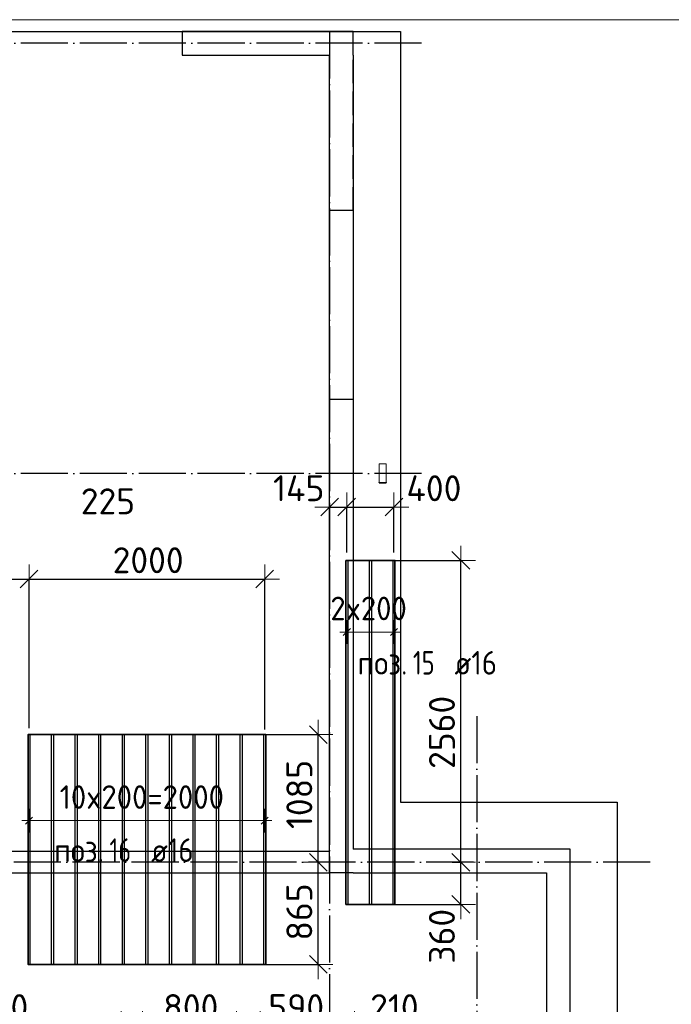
# Model space of a CAD drawing. Header units: millimetres. Extents: x -3483 to 105345, y -283423 to 72284.
# Tile 41 of 165: x 51270 to 56799, y -101666 to -93310. Entities that reach past the tile are written whole.
import ezdxf

# ---------------------------------------------------------------- set-up
doc = ezdxf.new("R2010")
doc.units = ezdxf.units.MM
doc.header["$PDMODE"] = 65
for name, pattern in [('______11', [500, 400, -50, 0, -50]), ('______2', [270, 200, -70]), ('______5', [1100, 800, -100, 100, -100])]:
    doc.linetypes.add(name, pattern=pattern)
for name, color, linetype, lineweight in [('Standard', 7, 'Continuous', 25), ('Размерная линия_ общее', 7, 'Continuous', 13), ('Стальная конструкция_ общее', 7, 'Continuous', 25), ('Стена_ общее', 7, 'Continuous', 35), ('Фундамент_ общее', 7, 'Continuous', 35)]:
    doc.layers.add(name, color=color, linetype=linetype, lineweight=lineweight)
doc.layers.add('Арм.стержн.Доп. Арм ниж.зоны У', color=7, linetype='Continuous', lineweight=35, true_color=0x1cff1c)
doc.layers.add('Осевая линия_ общее', color=7, linetype='______5', lineweight=13, true_color=0xa0a0a0)
doc.styles.add('ISOCPEUR', font='ISOCPEUR')
doc.dimstyles.new('DIMSTYLE_4', dxfattribs={"dimtxt": 220, "dimasz": 250, "dimexe": 0, "dimexo": 0, "dimgap": 110, "dimtad": 2, "dimdec": 0, "dimrnd": 5, "dimzin": 12, "dimdsep": 46, "dimtxsty": 'ISOCPEUR', "dimblk1": 'ALL_ML_STRICH', "dimblk2": 'ALL_ML_STRICH', "dimsah": 1, "dimcen": 0, "dimclrd": 7, "dimclre": 256, "dimclrt": 7, "dimadec": 0, "dimazin": 0, "dimtfac": 1, "dimtdec": 0, "dimtix": 1, "dimtmove": 2, "dimatfit": 3, "dimfxl": 0, "dimtzin": 0, "dimlwd": 0, "dimlwe": -3, "dimarcsym": 0})
doc.dimstyles.new('DIMSTYLE_5', dxfattribs={"dimtxt": 220, "dimasz": 250, "dimexe": 0, "dimexo": 0, "dimgap": 110, "dimtad": 2, "dimdec": 0, "dimrnd": 5, "dimzin": 12, "dimdsep": 46, "dimtxsty": 'ISOCPEUR', "dimblk1": 'ALL_ML_STRICH', "dimblk2": 'ALL_ML_STRICH', "dimsah": 1, "dimcen": 0, "dimclrd": 7, "dimclre": 256, "dimclrt": 7, "dimadec": 0, "dimazin": 0, "dimtfac": 1, "dimtdec": 0, "dimtix": 1, "dimtmove": 2, "dimatfit": 3, "dimfxl": 0, "dimtvp": 1.2, "dimtzin": 0, "dimlwd": 0, "dimlwe": -3, "dimarcsym": 0})

# ---------------------------------------------------------------- blocks, each defined once
blk = doc.blocks.new('СЛОЖНЫЙ_ОБЪЕКТ_3')
at = {"layer": 'Стена_ общее', "color": 9, "linetype": 'Continuous', "lineweight": -3, "true_color": 0xc7c7c7, "transparency": 33554687}
for p, q in [((52650, -93410), (52650, -93610)), ((54100, -93410), (52650, -93410)), ((54100, -93610), (54100, -93410)), ((52650, -93610), (53900, -93610)), ((53900, -100370), (53900, -93610)), ((54100, -93610), (54100, -100350)), ((55940, -100350), (54100, -100350)), ((55940, -100550), (55940, -100350)), ((53900, -100370), (48320, -100370)), ((53900, -100550), (53900, -100370)), ((48320, -100550), (53900, -100550)), ((54100, -100550), (53900, -100550)), ((54100, -100550), (55740, -100550)), ((55740, -100550), (55740, -108210)), ((55940, -108410), (55940, -100550))]:
    blk.add_line(p, q, dxfattribs=at)
at = {"layer": 'Стена_ общее', "color": 9, "linetype": '______2', "lineweight": -3, "true_color": 0xc7c7c7, "transparency": 33554687}
for p, q in [((54100, -94930), (54100, -93610)), ((54100, -94930), (53900, -94930)), ((53900, -96530), (54100, -96530))]:
    blk.add_line(p, q, dxfattribs=at)
blk = doc.blocks.new('ALL_ML_STRICH')
at = {"color": 0, "linetype": 'ByBlock', "lineweight": -2}
for p, q in [((0, -0.5), (0, 0.5)), ((-1, 0), (0.5, 0)), ((-0.3, -0.3), (0.3, 0.3))]:
    blk.add_line(p, q, dxfattribs=at)
blk = doc.blocks.new('*D332')
at = {"layer": 'DEFPOINTS', "color": 7, "linetype": 'Continuous', "lineweight": 13, "transparency": 33554687}
for p in [(51126.1, -98057.4), (51126.1, -98757.8), (51349.1, -99423)]:
    blk.add_point(p, dxfattribs=at)
at = {"layer": 'Размерная линия_ общее', "color": 253, "linetype": 'Continuous', "lineweight": -2, "true_color": 0xa0a0a0, "transparency": 33554687}
for p, q in [((51126.1, -98657.8), (51126.1, -98057.4)), ((51349.1, -99323), (51349.1, -98057.4))]:
    blk.add_line(p, q, dxfattribs=at)
at = {"layer": 'Размерная линия_ общее', "color": 7, "linetype": 'Continuous', "lineweight": -2, "transparency": 33554687}
blk.add_line((51126.1, -98057.4), (51349.1, -98057.4), dxfattribs=at)
at = {"layer": 'Размерная линия_ общее', "color": 7, "linetype": 'Continuous', "lineweight": 13, "transparency": 33554687, "xscale": 250, "yscale": 250, "zscale": 250, "rotation": 180}
blk.add_blockref('ALL_ML_STRICH', (51126.1, -98057.4), dxfattribs=at)
at = {"layer": 'Размерная линия_ общее', "color": 7, "linetype": 'Continuous', "lineweight": 13, "transparency": 33554687, "xscale": 250, "yscale": 250, "zscale": 250}
blk.add_blockref('ALL_ML_STRICH', (51349.1, -98057.4), dxfattribs=at)
at = {"layer": 'Размерная линия_ общее', "color": 7, "linetype": 'Continuous', "lineweight": 13, "transparency": 33554687, "insert": (52018.6, -97397.4), "char_height": 220, "width": 660, "attachment_point": 5, "style": 'ISOCPEUR'}
blk.add_mtext('\\A1;{225}', dxfattribs=at)
blk = doc.blocks.new('*D333')
at = {"layer": 'DEFPOINTS', "color": 7, "linetype": 'Continuous', "lineweight": 13, "transparency": 33554687}
for p in [(51349.1, -98057.4), (51349.1, -99423), (53349.1, -99433.4)]:
    blk.add_point(p, dxfattribs=at)
at = {"layer": 'Размерная линия_ общее', "color": 253, "linetype": 'Continuous', "lineweight": -2, "true_color": 0xa0a0a0, "transparency": 33554687}
for p, q in [((51349.1, -99323), (51349.1, -98057.4)), ((53349.1, -99333.4), (53349.1, -98057.4))]:
    blk.add_line(p, q, dxfattribs=at)
at = {"layer": 'Размерная линия_ общее', "color": 7, "linetype": 'Continuous', "lineweight": -2, "transparency": 33554687}
blk.add_line((51349.1, -98057.4), (53349.1, -98057.4), dxfattribs=at)
at = {"layer": 'Размерная линия_ общее', "color": 7, "linetype": 'Continuous', "lineweight": 13, "transparency": 33554687, "xscale": 250, "yscale": 250, "zscale": 250, "rotation": 180}
blk.add_blockref('ALL_ML_STRICH', (51349.1, -98057.4), dxfattribs=at)
at = {"layer": 'Размерная линия_ общее', "color": 7, "linetype": 'Continuous', "lineweight": 13, "transparency": 33554687, "xscale": 250, "yscale": 250, "zscale": 250}
blk.add_blockref('ALL_ML_STRICH', (53349.1, -98057.4), dxfattribs=at)
at = {"layer": 'Размерная линия_ общее', "color": 7, "linetype": 'Continuous', "lineweight": 13, "transparency": 33554687, "insert": (52360.1, -97897.4), "char_height": 220, "width": 880, "attachment_point": 5, "style": 'ISOCPEUR'}
blk.add_mtext('\\A1;{2000}', dxfattribs=at)
blk = doc.blocks.new('*D334')
at = {"layer": 'DEFPOINTS', "color": 7, "linetype": 'Continuous', "lineweight": 13, "transparency": 33554687}
for p in [(53900, -97445.3), (53900, -97446.6), (54045.7, -97932.2)]:
    blk.add_point(p, dxfattribs=at)
at = {"layer": 'Размерная линия_ общее', "color": 253, "linetype": 'Continuous', "lineweight": -2, "true_color": 0xa0a0a0, "transparency": 33554687}
for p, q in [((53900, -97446.6), (53900, -97446.6)), ((54045.7, -97832.2), (54045.7, -97446.6))]:
    blk.add_line(p, q, dxfattribs=at)
at = {"layer": 'Размерная линия_ общее', "color": 7, "linetype": 'Continuous', "lineweight": -2, "transparency": 33554687}
blk.add_line((53900, -97446.6), (54045.7, -97446.6), dxfattribs=at)
at = {"layer": 'Размерная линия_ общее', "color": 7, "linetype": 'Continuous', "lineweight": 13, "transparency": 33554687, "xscale": 250, "yscale": 250, "zscale": 250, "rotation": 180}
blk.add_blockref('ALL_ML_STRICH', (53900, -97446.6), dxfattribs=at)
at = {"layer": 'Размерная линия_ общее', "color": 7, "linetype": 'Continuous', "lineweight": 13, "transparency": 33554687, "xscale": 250, "yscale": 250, "zscale": 250}
blk.add_blockref('ALL_ML_STRICH', (54045.7, -97446.6), dxfattribs=at)
at = {"layer": 'Размерная линия_ общее', "color": 7, "linetype": 'Continuous', "lineweight": 13, "transparency": 33554687, "insert": (53637.5, -97286.3), "char_height": 220, "width": 660, "attachment_point": 5, "style": 'ISOCPEUR'}
blk.add_mtext('\\A1;{145}', dxfattribs=at)
blk = doc.blocks.new('*D335')
at = {"layer": 'DEFPOINTS', "color": 7, "linetype": 'Continuous', "lineweight": 13, "transparency": 33554687}
for p in [(54045.7, -97446.6), (54045.7, -97932.2), (54445.7, -97932.2)]:
    blk.add_point(p, dxfattribs=at)
at = {"layer": 'Размерная линия_ общее', "color": 253, "linetype": 'Continuous', "lineweight": -2, "true_color": 0xa0a0a0, "transparency": 33554687}
for p, q in [((54045.7, -97832.2), (54045.7, -97446.6)), ((54445.7, -97832.2), (54445.7, -97446.6))]:
    blk.add_line(p, q, dxfattribs=at)
at = {"layer": 'Размерная линия_ общее', "color": 7, "linetype": 'Continuous', "lineweight": -2, "transparency": 33554687}
blk.add_line((54045.7, -97446.6), (54445.7, -97446.6), dxfattribs=at)
at = {"layer": 'Размерная линия_ общее', "color": 7, "linetype": 'Continuous', "lineweight": 13, "transparency": 33554687, "xscale": 250, "yscale": 250, "zscale": 250, "rotation": 180}
blk.add_blockref('ALL_ML_STRICH', (54045.7, -97446.6), dxfattribs=at)
at = {"layer": 'Размерная линия_ общее', "color": 7, "linetype": 'Continuous', "lineweight": 13, "transparency": 33554687, "xscale": 250, "yscale": 250, "zscale": 250}
blk.add_blockref('ALL_ML_STRICH', (54445.7, -97446.6), dxfattribs=at)
at = {"layer": 'Размерная линия_ общее', "color": 7, "linetype": 'Continuous', "lineweight": 13, "transparency": 33554687, "insert": (54784.7, -97286.6), "char_height": 220, "width": 660, "attachment_point": 5, "style": 'ISOCPEUR'}
blk.add_mtext('\\A1;{400}', dxfattribs=at)
blk = doc.blocks.new('*D336')
at = {"layer": 'DEFPOINTS', "color": 7, "linetype": 'Continuous', "lineweight": 13, "transparency": 33554687}
for p in [(54839.7, -100460), (54330.2, -100818.9), (55013, -100818.9)]:
    blk.add_point(p, dxfattribs=at)
at = {"layer": 'Размерная линия_ общее', "color": 253, "linetype": 'Continuous', "lineweight": -2, "true_color": 0xa0a0a0, "transparency": 33554687}
for p, q in [((54939.7, -100460), (55013, -100460)), ((54430.2, -100818.9), (55013, -100818.9))]:
    blk.add_line(p, q, dxfattribs=at)
at = {"layer": 'Размерная линия_ общее', "color": 7, "linetype": 'Continuous', "lineweight": -2, "transparency": 33554687}
blk.add_line((55013, -100818.9), (55013, -100460), dxfattribs=at)
at = {"layer": 'Размерная линия_ общее', "color": 7, "linetype": 'Continuous', "lineweight": 13, "transparency": 33554687, "xscale": 250, "yscale": 250, "zscale": 250}
for p, rotation in [((55013, -100460), 90), ((55013, -100818.9), 270)]:
    blk.add_blockref('ALL_ML_STRICH', p, dxfattribs=dict(at, rotation=rotation))
at = {"layer": 'Размерная линия_ общее', "color": 7, "linetype": 'Continuous', "lineweight": 13, "transparency": 33554687, "insert": (54852.5, -101088.7), "char_height": 220, "width": 660, "attachment_point": 5, "rotation": 90, "style": 'ISOCPEUR'}
blk.add_mtext('\\A1;{360}', dxfattribs=at)
blk = doc.blocks.new('*D337')
at = {"layer": 'DEFPOINTS', "color": 7, "linetype": 'Continuous', "lineweight": 13, "transparency": 33554687}
for p in [(54337.2, -97898.9), (54839.7, -100460), (55013, -100460)]:
    blk.add_point(p, dxfattribs=at)
at = {"layer": 'Размерная линия_ общее', "color": 253, "linetype": 'Continuous', "lineweight": -2, "true_color": 0xa0a0a0, "transparency": 33554687}
for p, q in [((54437.2, -97898.9), (55013, -97898.9)), ((54939.7, -100460), (55013, -100460))]:
    blk.add_line(p, q, dxfattribs=at)
at = {"layer": 'Размерная линия_ общее', "color": 7, "linetype": 'Continuous', "lineweight": -2, "transparency": 33554687}
blk.add_line((55013, -100460), (55013, -97898.9), dxfattribs=at)
at = {"layer": 'Размерная линия_ общее', "color": 7, "linetype": 'Continuous', "lineweight": 13, "transparency": 33554687, "xscale": 250, "yscale": 250, "zscale": 250}
for p, rotation in [((55013, -97898.9), 90), ((55013, -100460), 270)]:
    blk.add_blockref('ALL_ML_STRICH', p, dxfattribs=dict(at, rotation=rotation))
at = {"layer": 'Размерная линия_ общее', "color": 7, "linetype": 'Continuous', "lineweight": 13, "transparency": 33554687, "insert": (54853, -99358.4), "char_height": 220, "width": 880, "attachment_point": 5, "rotation": 90, "style": 'ISOCPEUR'}
blk.add_mtext('\\A1;{2560}', dxfattribs=at)
blk = doc.blocks.new('*D338')
at = {"layer": 'DEFPOINTS', "color": 7, "linetype": 'Continuous', "lineweight": 13, "transparency": 33554687}
for p in [(53564.9, -100460), (53218.4, -101327), (53802.7, -101327)]:
    blk.add_point(p, dxfattribs=at)
at = {"layer": 'Размерная линия_ общее', "color": 253, "linetype": 'Continuous', "lineweight": -2, "true_color": 0xa0a0a0, "transparency": 33554687}
for p, q in [((53802.7, -100460), (53802.7, -100460)), ((53318.4, -101327), (53802.7, -101327))]:
    blk.add_line(p, q, dxfattribs=at)
at = {"layer": 'Размерная линия_ общее', "color": 7, "linetype": 'Continuous', "lineweight": -2, "transparency": 33554687}
blk.add_line((53802.7, -101327), (53802.7, -100460), dxfattribs=at)
at = {"layer": 'Размерная линия_ общее', "color": 7, "linetype": 'Continuous', "lineweight": 13, "transparency": 33554687, "xscale": 250, "yscale": 250, "zscale": 250}
for p, rotation in [((53802.7, -100460), 90), ((53802.7, -101327), 270)]:
    blk.add_blockref('ALL_ML_STRICH', p, dxfattribs=dict(at, rotation=rotation))
at = {"layer": 'Размерная линия_ общее', "color": 7, "linetype": 'Continuous', "lineweight": 13, "transparency": 33554687, "insert": (53642.7, -100882.5), "char_height": 220, "width": 660, "attachment_point": 5, "rotation": 90, "style": 'ISOCPEUR'}
blk.add_mtext('\\A1;{865}', dxfattribs=at)
blk = doc.blocks.new('*D339')
at = {"layer": 'DEFPOINTS', "color": 7, "linetype": 'Continuous', "lineweight": 13, "transparency": 33554687}
for p in [(53260, -99377), (53564.9, -100460), (53802.7, -100460)]:
    blk.add_point(p, dxfattribs=at)
at = {"layer": 'Размерная линия_ общее', "color": 253, "linetype": 'Continuous', "lineweight": -2, "true_color": 0xa0a0a0, "transparency": 33554687}
for p, q in [((53360, -99377), (53802.7, -99377)), ((53802.7, -100460), (53802.7, -100460))]:
    blk.add_line(p, q, dxfattribs=at)
at = {"layer": 'Размерная линия_ общее', "color": 7, "linetype": 'Continuous', "lineweight": -2, "transparency": 33554687}
blk.add_line((53802.7, -100460), (53802.7, -99377), dxfattribs=at)
at = {"layer": 'Размерная линия_ общее', "color": 7, "linetype": 'Continuous', "lineweight": 13, "transparency": 33554687, "xscale": 250, "yscale": 250, "zscale": 250}
for p, rotation in [((53802.7, -99377), 90), ((53802.7, -100460), 270)]:
    blk.add_blockref('ALL_ML_STRICH', p, dxfattribs=dict(at, rotation=rotation))
at = {"layer": 'Размерная линия_ общее', "color": 7, "linetype": 'Continuous', "lineweight": 13, "transparency": 33554687, "insert": (53642.7, -99885.5), "char_height": 220, "width": 880, "attachment_point": 5, "rotation": 90, "style": 'ISOCPEUR'}
blk.add_mtext('\\A1;{1085}', dxfattribs=at)
blk = doc.blocks.new('*D361')
at = {"layer": 'DEFPOINTS', "color": 7, "linetype": 'Continuous', "lineweight": 13, "transparency": 33554687}
for p in [(49931, -101849.8), (49931, -102320.5), (52131, -102320.5)]:
    blk.add_point(p, dxfattribs=at)
at = {"layer": 'Размерная линия_ общее', "color": 253, "linetype": 'Continuous', "lineweight": -2, "true_color": 0xa0a0a0, "transparency": 33554687}
for p, q in [((49931, -102220.5), (49931, -101849.8)), ((52131, -102220.5), (52131, -101849.8))]:
    blk.add_line(p, q, dxfattribs=at)
at = {"layer": 'Размерная линия_ общее', "color": 7, "linetype": 'Continuous', "lineweight": -2, "transparency": 33554687}
blk.add_line((49931, -101849.8), (52131, -101849.8), dxfattribs=at)
at = {"layer": 'Размерная линия_ общее', "color": 7, "linetype": 'Continuous', "lineweight": 13, "transparency": 33554687, "xscale": 250, "yscale": 250, "zscale": 250, "rotation": 180}
blk.add_blockref('ALL_ML_STRICH', (49931, -101849.8), dxfattribs=at)
at = {"layer": 'Размерная линия_ общее', "color": 7, "linetype": 'Continuous', "lineweight": 13, "transparency": 33554687, "xscale": 250, "yscale": 250, "zscale": 250}
blk.add_blockref('ALL_ML_STRICH', (52131, -101849.8), dxfattribs=at)
at = {"layer": 'Размерная линия_ общее', "color": 7, "linetype": 'Continuous', "lineweight": 13, "transparency": 33554687, "insert": (51042, -101689.8), "char_height": 220, "width": 880, "attachment_point": 5, "style": 'ISOCPEUR'}
blk.add_mtext('\\A1;{2200}', dxfattribs=at)
blk = doc.blocks.new('*D363')
at = {"layer": 'DEFPOINTS', "color": 7, "linetype": 'Continuous', "lineweight": 13, "transparency": 33554687}
for p in [(52311, -101849.8), (52311, -102331.2), (53111, -102335.6)]:
    blk.add_point(p, dxfattribs=at)
at = {"layer": 'Размерная линия_ общее', "color": 253, "linetype": 'Continuous', "lineweight": -2, "true_color": 0xa0a0a0, "transparency": 33554687}
for p, q in [((52311, -102231.2), (52311, -101849.8)), ((53111, -102235.6), (53111, -101849.8))]:
    blk.add_line(p, q, dxfattribs=at)
at = {"layer": 'Размерная линия_ общее', "color": 7, "linetype": 'Continuous', "lineweight": -2, "transparency": 33554687}
blk.add_line((52311, -101849.8), (53111, -101849.8), dxfattribs=at)
at = {"layer": 'Размерная линия_ общее', "color": 7, "linetype": 'Continuous', "lineweight": 13, "transparency": 33554687, "xscale": 250, "yscale": 250, "zscale": 250, "rotation": 180}
blk.add_blockref('ALL_ML_STRICH', (52311, -101849.8), dxfattribs=at)
at = {"layer": 'Размерная линия_ общее', "color": 7, "linetype": 'Continuous', "lineweight": 13, "transparency": 33554687, "xscale": 250, "yscale": 250, "zscale": 250}
blk.add_blockref('ALL_ML_STRICH', (53111, -101849.8), dxfattribs=at)
at = {"layer": 'Размерная линия_ общее', "color": 7, "linetype": 'Continuous', "lineweight": 13, "transparency": 33554687, "insert": (52722, -101689.8), "char_height": 220, "width": 660, "attachment_point": 5, "style": 'ISOCPEUR'}
blk.add_mtext('\\A1;{800}', dxfattribs=at)
blk = doc.blocks.new('*D365')
at = {"layer": 'DEFPOINTS', "color": 7, "linetype": 'Continuous', "lineweight": 13, "transparency": 33554687}
for p in [(53311, -101849.8), (53900, -101997.9), (53311, -102921.1)]:
    blk.add_point(p, dxfattribs=at)
at = {"layer": 'Размерная линия_ общее', "color": 253, "linetype": 'Continuous', "lineweight": -2, "true_color": 0xa0a0a0, "transparency": 33554687}
for p, q in [((53311, -102821.1), (53311, -101849.8)), ((53900, -101849.8), (53900, -101849.8))]:
    blk.add_line(p, q, dxfattribs=at)
at = {"layer": 'Размерная линия_ общее', "color": 7, "linetype": 'Continuous', "lineweight": -2, "transparency": 33554687}
blk.add_line((53311, -101849.8), (53900, -101849.8), dxfattribs=at)
at = {"layer": 'Размерная линия_ общее', "color": 7, "linetype": 'Continuous', "lineweight": 13, "transparency": 33554687, "xscale": 250, "yscale": 250, "zscale": 250, "rotation": 180}
blk.add_blockref('ALL_ML_STRICH', (53311, -101849.8), dxfattribs=at)
at = {"layer": 'Размерная линия_ общее', "color": 7, "linetype": 'Continuous', "lineweight": 13, "transparency": 33554687, "xscale": 250, "yscale": 250, "zscale": 250}
blk.add_blockref('ALL_ML_STRICH', (53900, -101849.8), dxfattribs=at)
at = {"layer": 'Размерная линия_ общее', "color": 7, "linetype": 'Continuous', "lineweight": 13, "transparency": 33554687, "insert": (53616.5, -101689.8), "char_height": 220, "width": 660, "attachment_point": 5, "style": 'ISOCPEUR'}
blk.add_mtext('\\A1;{590}', dxfattribs=at)
blk = doc.blocks.new('*D366')
at = {"layer": 'DEFPOINTS', "color": 7, "linetype": 'Continuous', "lineweight": 13, "transparency": 33554687}
for p in [(53900, -101849.8), (53900, -101997.9), (54111, -102926.7)]:
    blk.add_point(p, dxfattribs=at)
at = {"layer": 'Размерная линия_ общее', "color": 253, "linetype": 'Continuous', "lineweight": -2, "true_color": 0xa0a0a0, "transparency": 33554687}
for p, q in [((53900, -101849.8), (53900, -101849.8)), ((54111, -102826.7), (54111, -101849.8))]:
    blk.add_line(p, q, dxfattribs=at)
at = {"layer": 'Размерная линия_ общее', "color": 7, "linetype": 'Continuous', "lineweight": -2, "transparency": 33554687}
blk.add_line((53900, -101849.8), (54111, -101849.8), dxfattribs=at)
at = {"layer": 'Размерная линия_ общее', "color": 7, "linetype": 'Continuous', "lineweight": 13, "transparency": 33554687, "xscale": 250, "yscale": 250, "zscale": 250, "rotation": 180}
blk.add_blockref('ALL_ML_STRICH', (53900, -101849.8), dxfattribs=at)
at = {"layer": 'Размерная линия_ общее', "color": 7, "linetype": 'Continuous', "lineweight": 13, "transparency": 33554687, "xscale": 250, "yscale": 250, "zscale": 250}
blk.add_blockref('ALL_ML_STRICH', (54111, -101849.8), dxfattribs=at)
at = {"layer": 'Размерная линия_ общее', "color": 7, "linetype": 'Continuous', "lineweight": 13, "transparency": 33554687, "insert": (54449.2, -101690.1), "char_height": 220, "width": 660, "attachment_point": 5, "style": 'ISOCPEUR'}
blk.add_mtext('\\A1;{210}', dxfattribs=at)

msp = doc.modelspace()

# ---------------------------------------------------------------- linework, layer by layer
at = {"layer": 'Standard', "color": 7, "linetype": 'Continuous', "lineweight": 13, "transparency": 33554687}
msp.add_lwpolyline([(39250, -140750), (65250, -140750), (65250, -93310), (39250, -93310), (39250, -140750)], dxfattribs=at)
at = {"layer": 'Арм.стержн.Доп. Арм ниж.зоны У', "color": 253, "linetype": 'Continuous', "lineweight": -3, "true_color": 0xa0a0a0, "transparency": 33554687}
for p, q in [((54045.7, -98506.5), (54045.7, -98406.5)), ((54445.7, -98506.5), (54445.7, -98406.5)), ((54045.7, -98506.5), (54045.7, -98606.5)), ((54445.7, -98506.5), (54445.7, -98606.5)), ((51349.1, -100107.4), (51349.1, -100007.4)), ((53349.1, -100107.4), (53349.1, -100007.4)), ((51349.1, -100107.4), (51349.1, -100207.4)), ((53349.1, -100107.4), (53349.1, -100207.4))]:
    msp.add_line(p, q, dxfattribs=at)
at = {"layer": 'Арм.стержн.Доп. Арм ниж.зоны У', "color": 7, "linetype": 'Continuous', "lineweight": 13, "transparency": 33554687}
for p, q in [((54045.7, -98506.5), (53985.7, -98506.5)), ((54045.7, -98506.5), (54445.7, -98506.5)), ((54445.7, -98506.5), (54505.7, -98506.5)), ((51349.1, -100107.4), (51289.1, -100107.4)), ((53349.1, -100107.4), (53409.1, -100107.4))]:
    msp.add_line(p, q, dxfattribs=at)
at = {"layer": 'Арм.стержн.Доп. Арм ниж.зоны У', "color": 7, "linetype": 'Continuous', "lineweight": 25, "transparency": 33554687}
for p, q in [((54015.7, -98536.5), (54075.7, -98476.5)), ((54415.7, -98536.5), (54475.7, -98476.5)), ((51319.1, -100137.4), (51379.1, -100077.4)), ((53319.1, -100137.4), (53379.1, -100077.4))]:
    msp.add_line(p, q, dxfattribs=at)
at = {"layer": 'Арм.стержн.Доп. Арм ниж.зоны У', "color": 52, "linetype": 'Continuous', "lineweight": 35, "transparency": 33554687}
for points in [[(54037.7, -97898.9), (54037.7, -100818.9), (54453.7, -100818.9), (54453.7, -97898.9), (54037.7, -97898.9)], [(53357.1, -101327), (53357.1, -99377), (51341.1, -99377), (51341.1, -101327), (53357.1, -101327)]]:
    msp.add_lwpolyline(points, dxfattribs=at)
at = {"layer": 'Арм.стержн.Доп. Арм ниж.зоны У', "color": 7, "linetype": 'Continuous', "lineweight": 25, "transparency": 33554687}
for points in [[(54053.7, -97898.9), (54053.7, -100818.9), (54037.7, -100818.9), (54037.7, -97898.9), (54053.7, -97898.9)], [(54253.7, -97898.9), (54253.7, -100818.9), (54237.7, -100818.9), (54237.7, -97898.9), (54253.7, -97898.9)], [(54453.7, -97898.9), (54453.7, -100818.9), (54437.7, -100818.9), (54437.7, -97898.9), (54453.7, -97898.9)], [(51341.1, -101327), (51341.1, -99377), (51357.1, -99377), (51357.1, -101327), (51341.1, -101327)], [(51541.1, -101327), (51541.1, -99377), (51557.1, -99377), (51557.1, -101327), (51541.1, -101327)], [(51741.1, -101327), (51741.1, -99377), (51757.1, -99377), (51757.1, -101327), (51741.1, -101327)], [(51941.1, -101327), (51941.1, -99377), (51957.1, -99377), (51957.1, -101327), (51941.1, -101327)], [(52141.1, -101327), (52141.1, -99377), (52157.1, -99377), (52157.1, -101327), (52141.1, -101327)], [(52341.1, -101327), (52341.1, -99377), (52357.1, -99377), (52357.1, -101327), (52341.1, -101327)], [(52541.1, -101327), (52541.1, -99377), (52557.1, -99377), (52557.1, -101327), (52541.1, -101327)], [(52741.1, -101327), (52741.1, -99377), (52757.1, -99377), (52757.1, -101327), (52741.1, -101327)], [(52941.1, -101327), (52941.1, -99377), (52957.1, -99377), (52957.1, -101327), (52941.1, -101327)], [(53141.1, -101327), (53141.1, -99377), (53157.1, -99377), (53157.1, -101327), (53141.1, -101327)], [(53341.1, -101327), (53341.1, -99377), (53357.1, -99377), (53357.1, -101327), (53341.1, -101327)]]:
    msp.add_lwpolyline(points, dxfattribs=at)
at = {"layer": 'Арм.стержн.Доп. Арм ниж.зоны У', "color": 7, "linetype": 'Continuous', "lineweight": 13, "transparency": 33554687}
msp.add_lwpolyline([(51349.1, -100107.4), (51419.1, -100107.4), (51419.1, -100107.4), (53349.1, -100107.4)], dxfattribs=at)
at = {"layer": 'Осевая линия_ общее', "color": 253, "linetype": '______11', "lineweight": -3, "true_color": 0xa0a0a0, "transparency": 33554687}
for p, q in [((53900, -93410), (53900, -142827.9)), ((54680, -93510), (37142.2, -93510)), ((54680, -97160), (37142.2, -97160)), ((55150, -99220), (55150, -142827.9)), ((56620, -100460), (37142.2, -100460))]:
    msp.add_line(p, q, dxfattribs=at)
at = {"layer": 'Стальная конструкция_ общее', "color": 253, "linetype": '______2', "lineweight": 18, "true_color": 0xababab, "transparency": 33554687}
for p, q in [((54320, -97236.9), (54320, -97080)), ((54320, -97080), (54380, -97080)), ((54320, -97236.9), (54320, -97080)), ((54320, -97080), (54380, -97080)), ((54380, -97080), (54380, -97236.9)), ((54380, -97080), (54380, -97236.9))]:
    msp.add_line(p, q, dxfattribs=at)
at = {"layer": 'Стальная конструкция_ общее', "color": 7, "linetype": 'Continuous', "lineweight": 25, "transparency": 33554687}
for p, q in [((54320, -97240), (54320, -97236.9)), ((54320, -97236.9), (54380, -97236.9)), ((54320, -97240), (54320, -97236.9)), ((54320, -97236.9), (54380, -97236.9)), ((54320, -97240), (54380, -97240)), ((54320, -97240), (54380, -97240)), ((54380, -97236.9), (54380, -97240)), ((54380, -97236.9), (54380, -97240))]:
    msp.add_line(p, q, dxfattribs=at)
at = {"layer": 'Фундамент_ общее', "color": 7, "lineweight": 25, "transparency": 33554687}
for p, q in [((40600, -93410), (54500, -93410)), ((54500, -93410), (54500, -99950)), ((54500, -99950), (56340, -99950)), ((56340, -99950), (56340, -108810))]:
    msp.add_line(p, q, dxfattribs=at)
at = {"layer": 'Фундамент_ общее', "color": 7, "linetype": 'Continuous', "lineweight": 25, "transparency": 33554687}
for p, q in [((40600, -93410), (54500, -93410)), ((54500, -93410), (54500, -99950)), ((54500, -99950), (56340, -99950)), ((56340, -99950), (56340, -108810))]:
    msp.add_line(p, q, dxfattribs=at)

# ---------------------------------------------------------------- block references
at = {"layer": 'Стена_ общее', "color": 9, "linetype": 'Continuous', "lineweight": -3, "true_color": 0xc7c7c7, "transparency": 33554687}
msp.add_blockref('СЛОЖНЫЙ_ОБЪЕКТ_3', (0, 0), dxfattribs=at)

# ---------------------------------------------------------------- texts
at = {"layer": 'Арм.стержн.Доп. Арм ниж.зоны У', "color": 7, "linetype": 'Continuous', "lineweight": 13, "transparency": 33554687, "char_height": 200, "attachment_point": 7, "style": 'ISOCPEUR'}
for s, insert, width in [('\\W0.95;2x200', (53905.7, -98406.5), 793.963), ('\\W0.95;10x200=2000', (51609.1, -100007.4), 1593.753)]:
    msp.add_mtext(s, dxfattribs=dict(at, insert=insert, width=width))
at = {"layer": 'Арм.стержн.Доп. Арм ниж.зоны У', "color": 7, "linetype": 'Continuous', "lineweight": 25, "transparency": 33554687, "char_height": 200, "attachment_point": 7, "style": 'ISOCPEUR'}
for s, insert, width in [('\\W0.75;15', (54606.4, -98868), 314.854), ('\\W0.89; ø16 ', (54846.4, -98868), 749.105), ('\\W0.92;поз.', (54136.4, -98868), 561.646), ('\\W0.75;16', (52031.7, -100458), 314.854), ('\\W0.89; ø16 ', (52271.7, -100458), 749.105), ('\\W0.92;поз.', (51561.7, -100458), 561.647)]:
    msp.add_mtext(s, dxfattribs=dict(at, insert=insert, width=width))

# ---------------------------------------------------------------- dimensions: what is measured, and where the dimension line sits
at = {"layer": 'Размерная линия_ общее', "color": 7, "linetype": 'Continuous', "lineweight": 13, "transparency": 33554687}
for base, p1, p2, dimstyle, picture, middle in [((54045.7, -97446.6), (53900, -97446.6), (54045.7, -97832.2), 'DIMSTYLE_5', '*D334', (53637.5, -97286.3)), ((54445.7, -97446.6), (54045.7, -97832.2), (54445.7, -97832.2), 'DIMSTYLE_5', '*D335', (54784.7, -97286.6)), ((51349.1, -98057.4), (51126.1, -98657.8), (51349.1, -99323), 'DIMSTYLE_5', '*D332', (52018.6, -97397.4)), ((53349.1, -98057.4), (51349.1, -99323), (53349.1, -99333.4), 'DIMSTYLE_4', '*D333', (52360.1, -97897.4)), ((52131, -101849.8), (49931, -102220.5), (52131, -102220.5), 'DIMSTYLE_4', '*D361', (51042, -101689.8)), ((53111, -101849.8), (52311, -102231.2), (53111, -102235.6), 'DIMSTYLE_4', '*D363', (52722, -101689.8)), ((53900, -101849.8), (53311, -102821.1), (53900, -101849.8), 'DIMSTYLE_5', '*D365', (53616.5, -101689.8)), ((54111, -101849.8), (53900, -101849.8), (54111, -102826.7), 'DIMSTYLE_5', '*D366', (54449.2, -101690.1))]:
    dim = msp.add_linear_dim(base=base, p1=p1, p2=p2, dimstyle=dimstyle, override={"dimpost": '<>', "dimclrd": 7, "dimclre": 253, "dimclrt": 7, "dimlwd": 0, "dimlwe": 65533}, dxfattribs=at)
    dim.commit()
    dim.dimension.update_dxf_attribs({"geometry": picture, "text_midpoint": middle, "dimtype": 160})
for base, p1, p2, dimstyle, picture, middle in [((55013, -97898.9), (54939.7, -100460), (54437.2, -97898.9), 'DIMSTYLE_4', '*D337', (54853, -99358.4)), ((53802.7, -99377), (53802.7, -100460), (53360, -99377), 'DIMSTYLE_4', '*D339', (53642.7, -99885.5)), ((53802.7, -100460), (53318.4, -101327), (53802.7, -100460), 'DIMSTYLE_4', '*D338', (53642.7, -100882.5)), ((55013, -100460), (54430.2, -100818.9), (54939.7, -100460), 'DIMSTYLE_5', '*D336', (54852.5, -101088.7))]:
    dim = msp.add_linear_dim(base=base, p1=p1, p2=p2, angle=90, dimstyle=dimstyle, override={"dimpost": '<>', "dimclrd": 7, "dimclre": 253, "dimclrt": 7, "dimlwd": 0, "dimlwe": 65533}, dxfattribs=at)
    dim.commit()
    dim.dimension.update_dxf_attribs({"geometry": picture, "text_midpoint": middle, "dimtype": 160})

doc.saveas('drawing.dxf')
